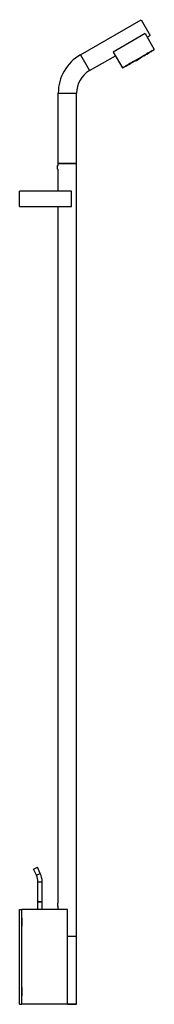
# Model space of a CAD drawing. Header units: millimetres. Extents: x 88.98 to 89.17, y 26.81 to 28.21.
import ezdxf

# ---------------------------------------------------------------- set-up
doc = ezdxf.new("R2010")
doc.units = ezdxf.units.MM
doc.layers.add('SANINDUSA', color=3, linetype='Continuous')

msp = doc.modelspace()

# ---------------------------------------------------------------- linework, layer by layer
at = {"layer": 'SANINDUSA'}
for p, q in [((89.0655, 28.1618), (89.1521, 28.2118)), ((89.1521, 28.2118), (89.1651, 28.1893)), ((89.1578, 28.192), (89.1123, 28.1658)), ((89.1578, 28.192), (89.1708, 28.1695)), ((89.1608, 28.1868), (89.1651, 28.1893)), ((89.0655, 28.1618), (89.0785, 28.1393)), ((89.1123, 28.1658), (89.1253, 28.1432)), ((89.1253, 28.1432), (89.1708, 28.1695)), ((89.1579, 28.162), (89.1557, 28.1608)), ((89.158, 28.1618), (89.1559, 28.1605)), ((89.1559, 28.1606), (89.158, 28.1618)), ((89.1559, 28.1605), (89.1581, 28.1618)), ((89.158, 28.1618), (89.1559, 28.1605)), ((89.1579, 28.162), (89.158, 28.1618)), ((89.158, 28.1618), (89.1581, 28.1618)), ((89.158, 28.1618), (89.158, 28.1618)), ((89.1587, 28.1622), (89.1586, 28.1624)), ((89.1594, 28.1629), (89.1595, 28.1627)), ((89.1622, 28.1645), (89.1601, 28.1633)), ((89.1602, 28.1631), (89.1601, 28.1633)), ((89.1624, 28.1643), (89.1602, 28.163)), ((89.1602, 28.1631), (89.1623, 28.1643)), ((89.1624, 28.1643), (89.1602, 28.163)), ((89.1602, 28.163), (89.1624, 28.1643)), ((89.1602, 28.163), (89.1602, 28.163)), ((89.1602, 28.163), (89.1602, 28.163)), ((89.1622, 28.1645), (89.1623, 28.1643)), ((89.1624, 28.1643), (89.1624, 28.1643)), ((89.1624, 28.1643), (89.1624, 28.1643)), ((89.163, 28.1647), (89.1629, 28.1649)), ((89.1637, 28.1654), (89.1639, 28.1652)), ((89.1666, 28.167), (89.1644, 28.1658)), ((89.1645, 28.1656), (89.1644, 28.1658)), ((89.1667, 28.1668), (89.1645, 28.1655)), ((89.1645, 28.1656), (89.1667, 28.1668)), ((89.1667, 28.1668), (89.1645, 28.1655)), ((89.1645, 28.1655), (89.1667, 28.1668)), ((89.1645, 28.1655), (89.1645, 28.1655)), ((89.1645, 28.1655), (89.1645, 28.1655)), ((89.1666, 28.167), (89.1667, 28.1668)), ((89.1667, 28.1668), (89.1667, 28.1668)), ((89.1667, 28.1668), (89.1667, 28.1668)), ((89.1673, 28.1672), (89.1672, 28.1674)), ((89.0785, 28.1393), (89.1153, 28.1606)), ((89.1331, 28.1475), (89.133, 28.1477)), ((89.1339, 28.1482), (89.134, 28.148)), ((89.1367, 28.1498), (89.1345, 28.1485)), ((89.1346, 28.1483), (89.1345, 28.1485)), ((89.1346, 28.1483), (89.1368, 28.1496)), ((89.1368, 28.1495), (89.1347, 28.1483)), ((89.1368, 28.1495), (89.1347, 28.1483)), ((89.1347, 28.1483), (89.1368, 28.1495)), ((89.1347, 28.1483), (89.1347, 28.1483)), ((89.1347, 28.1483), (89.1347, 28.1483)), ((89.1367, 28.1498), (89.1368, 28.1496)), ((89.1368, 28.1495), (89.1368, 28.1495)), ((89.1368, 28.1495), (89.1368, 28.1495)), ((89.1374, 28.15), (89.1373, 28.1502)), ((89.1382, 28.1507), (89.1383, 28.1505)), ((89.141, 28.1523), (89.1389, 28.151)), ((89.139, 28.1508), (89.1389, 28.151)), ((89.139, 28.1508), (89.1411, 28.1521)), ((89.1412, 28.152), (89.139, 28.1508)), ((89.1412, 28.152), (89.139, 28.1508)), ((89.139, 28.1508), (89.1412, 28.152)), ((89.139, 28.1508), (89.139, 28.1508)), ((89.139, 28.1508), (89.139, 28.1508)), ((89.141, 28.1523), (89.1411, 28.1521)), ((89.1412, 28.152), (89.1412, 28.152)), ((89.1412, 28.152), (89.1412, 28.152)), ((89.1418, 28.1525), (89.1417, 28.1527)), ((89.1526, 28.1578), (89.1452, 28.1535)), ((89.1551, 28.1604), (89.1552, 28.1602)), ((89.1559, 28.1606), (89.1557, 28.1608)), ((89.1559, 28.1605), (89.1559, 28.1605)), ((89.1559, 28.1605), (89.1559, 28.1605)), ((89.1295, 28.1457), (89.1297, 28.1455)), ((89.1324, 28.1473), (89.1302, 28.146)), ((89.1303, 28.1458), (89.1302, 28.146)), ((89.1303, 28.1458), (89.1325, 28.1471)), ((89.1325, 28.147), (89.1303, 28.1458)), ((89.1325, 28.147), (89.1303, 28.1458)), ((89.1303, 28.1458), (89.1325, 28.147)), ((89.1303, 28.1458), (89.1303, 28.1458)), ((89.1303, 28.1458), (89.1303, 28.1458)), ((89.1324, 28.1473), (89.1325, 28.1471)), ((89.1325, 28.147), (89.1325, 28.147)), ((89.1325, 28.147), (89.1325, 28.147)), ((89.034, 28.0073), (89.034, 28.1073)), ((89.034, 28.1073), (89.06, 28.1073)), ((89.06, 28.0073), (89.06, 28.1073)), ((89.034, 28.0043), (89.034, 28.0073)), ((89.034, 28.0073), (89.06, 28.0073)), ((89.06, 28.0073), (89.034, 28.0073)), ((89.06, 26.9073), (89.06, 28.0073)), ((89.0328, 28.0038), (89.0331, 28.0043)), ((89.0328, 28.0018), (89.0328, 28.0038)), ((89.0328, 27.9998), (89.0328, 28.0018)), ((89.0328, 27.9998), (89.0331, 27.9993)), ((89.0331, 28.0043), (89.034, 28.0043)), ((89.0331, 28.0018), (89.0331, 28.0043)), ((89.0331, 27.9993), (89.0331, 28.0018)), ((89.0331, 27.9993), (89.034, 27.9993)), ((89.034, 27.9678), (89.034, 27.9993)), ((88.979, 27.9458), (88.979, 27.9678)), ((89.053, 27.9678), (88.979, 27.9678)), ((89.053, 27.9458), (89.053, 27.9678)), ((88.979, 27.9458), (89.053, 27.9458)), ((89.034, 26.9548), (89.034, 27.9458)), ((88.9989, 27.0032), (89.0043, 27.0058)), ((89.003, 26.9945), (88.9989, 27.0032)), ((89.0084, 26.9971), (89.0043, 27.0058)), ((89.003, 26.9945), (89.0084, 26.9971)), ((89.005, 26.9568), (89.005, 26.9852)), ((89.005, 26.9852), (89.011, 26.9852)), ((89.011, 26.9568), (89.011, 26.9852)), ((89.011, 26.9568), (89.005, 26.9568)), ((89.005, 26.9458), (89.005, 26.9568)), ((89.005, 26.9568), (89.011, 26.9568)), ((89.011, 26.9458), (89.011, 26.9568)), ((88.979, 26.9458), (88.982, 26.9458)), ((88.979, 26.8108), (88.979, 26.9458)), ((89.047, 26.9458), (88.982, 26.9458)), ((88.982, 26.8108), (88.982, 26.9458)), ((89.0333, 26.9543), (89.0335, 26.9548)), ((89.0333, 26.9523), (89.0333, 26.9543)), ((89.0333, 26.9503), (89.0333, 26.9523)), ((89.0333, 26.9503), (89.0335, 26.9498)), ((89.0335, 26.9548), (89.034, 26.9548)), ((89.0335, 26.9523), (89.0335, 26.9548)), ((89.0335, 26.9498), (89.0335, 26.9523)), ((89.0335, 26.9498), (89.034, 26.9498)), ((89.034, 26.9458), (89.034, 26.9498)), ((89.047, 26.8108), (89.047, 26.9458)), ((88.982, 26.9336), (88.9821, 26.9336)), ((88.9823, 26.9335), (88.9821, 26.9336)), ((88.9821, 26.9219), (88.9821, 26.9336)), ((88.9823, 26.9335), (88.9823, 26.922)), ((88.982, 26.922), (88.9821, 26.9219)), ((88.9823, 26.922), (88.9821, 26.9219)), ((89.06, 26.9073), (89.047, 26.9073)), ((89.06, 26.9071), (89.047, 26.9071)), ((89.06, 26.811), (89.06, 26.9071)), ((88.982, 26.8346), (88.9821, 26.8346)), ((88.9823, 26.8345), (88.9821, 26.8346)), ((88.9821, 26.8229), (88.9821, 26.8346)), ((88.9823, 26.8345), (88.9823, 26.823)), ((88.982, 26.823), (88.9821, 26.8229)), ((88.9823, 26.823), (88.9821, 26.8229)), ((88.979, 26.8108), (88.982, 26.8108)), ((89.047, 26.8108), (88.982, 26.8108)), ((89.047, 26.811), (89.06, 26.811)), ((89.0598, 26.8108), (89.047, 26.8108))]:
    msp.add_line(p, q, dxfattribs=at)
for centre, radius, start, end in [((89.097, 28.1073), 0.063, 120, 180), ((89.1573, 28.1636), 0.00195, 293.8547, 316.126), ((89.1591, 28.1646), 0.00195, 283.8618, 306.1575), ((89.1616, 28.1661), 0.00195, 293.8425, 316.1382), ((89.1634, 28.1671), 0.00195, 283.8618, 306.1575), ((89.1659, 28.1686), 0.00195, 293.8547, 316.126), ((89.1317, 28.1488), 0.00195, 293.8425, 316.1382), ((89.1335, 28.1499), 0.00195, 283.874, 306.1453), ((89.136, 28.1513), 0.00195, 293.8547, 316.126), ((89.1378, 28.1524), 0.00195, 283.8696, 306.1497), ((89.1404, 28.1538), 0.00195, 293.8425, 316.1382), ((89.1447, 28.1544), 0.001, 210, 300), ((89.1521, 28.1587), 0.001, 300, 30), ((89.1547, 28.1621), 0.00195, 283.874, 306.1453), ((89.097, 28.1073), 0.037, 120, 180), ((89.1292, 28.1474), 0.00195, 283.8696, 306.1497), ((88.983, 26.9852), 0.022, 0, 25), ((88.983, 26.9852), 0.028, 0, 25), ((89.0598, 26.9071), 0.0002, 0, 90), ((89.0598, 26.811), 0.00025, 270, 0)]:
    msp.add_arc(centre, radius, start, end, dxfattribs=at)
for centre, start_param, end_param in [((89.1585, 28.1624), 4.712389, 6.215206), ((89.1594, 28.1629), 3.209572, 4.712389), ((89.1629, 28.1649), 4.712389, 6.215206), ((89.1637, 28.1654), 3.209572, 4.712389), ((89.1672, 28.1674), 4.712389, 6.215206), ((89.133, 28.1477), 4.712389, 6.215206), ((89.1339, 28.1482), 3.209572, 4.712389), ((89.1373, 28.1502), 4.712389, 6.215206), ((89.1382, 28.1507), 3.209572, 4.712389), ((89.1417, 28.1527), 4.712389, 6.215206), ((89.1551, 28.1604), 3.209572, 4.712389), ((89.1295, 28.1457), 3.209572, 4.712389)]:
    msp.add_ellipse(centre, major_axis=(0.000217, 0.000125), ratio=0.994118, start_param=start_param, end_param=end_param, dxfattribs=at)
for points, knots in [([(89.1588, 28.1625), (89.1588, 28.1625), (89.1588, 28.1625), (89.1588, 28.1625), (89.1588, 28.1624), (89.1588, 28.1624), (89.1588, 28.1624), (89.1588, 28.1624), (89.1588, 28.1623), (89.1588, 28.1623), (89.1588, 28.1623), (89.1587, 28.1623), (89.1587, 28.1623), (89.1587, 28.1622), (89.1587, 28.1622), (89.1587, 28.1622), (89.1587, 28.1622), (89.1586, 28.1622), (89.1586, 28.1621), (89.1586, 28.1621), (89.1585, 28.1621), (89.1585, 28.162), (89.1584, 28.162), (89.1584, 28.162), (89.1584, 28.162), (89.1583, 28.1619), (89.1583, 28.1619), (89.1582, 28.1619), (89.1582, 28.1618), (89.1581, 28.1618), (89.158, 28.1618)], [0.017675, 0.017675, 0.03076, 0.06152, 0.09228, 0.122295, 0.15231, 0.182325, 0.212332, 0.24234, 0.272347, 0.301729, 0.331111, 0.360494, 0.394702, 0.42891, 0.463118, 0.533521, 0.603924, 0.674327, 0.742263, 0.810199, 0.878136, 0.940674, 1.003212, 1.065751, 1.128289, 1.190828, 1.250456, 1.310085, 1.369713, 1.429342, 1.429342]), ([(89.1588, 28.1625), (89.1588, 28.1625), (89.1588, 28.1625), (89.1588, 28.1625), (89.1588, 28.1624), (89.1588, 28.1624), (89.1588, 28.1624), (89.1588, 28.1624), (89.1588, 28.1623), (89.1588, 28.1623), (89.1588, 28.1623), (89.1588, 28.1623), (89.1587, 28.1622), (89.1587, 28.1622), (89.1587, 28.1622), (89.1587, 28.1622), (89.1587, 28.1622), (89.1587, 28.1622), (89.1586, 28.1621), (89.1586, 28.1621), (89.1586, 28.1621), (89.1585, 28.1621), (89.1585, 28.162), (89.1584, 28.162), (89.1584, 28.162), (89.1583, 28.1619), (89.1583, 28.1619), (89.1582, 28.1619), (89.1582, 28.1619), (89.1581, 28.1618), (89.1581, 28.1618), (89.1581, 28.1618)], [0.007495, 0.007495, 0.030394, 0.060788, 0.091182, 0.120854, 0.150526, 0.180198, 0.20982, 0.239442, 0.269064, 0.297746, 0.326428, 0.355109, 0.387346, 0.419583, 0.45182, 0.514914, 0.578008, 0.641101, 0.707538, 0.773975, 0.840412, 0.905575, 0.970737, 1.0359, 1.101063, 1.166226, 1.218937, 1.271648, 1.324358, 1.377069, 1.42978, 1.42978]), ([(89.1602, 28.163), (89.1602, 28.163), (89.1601, 28.163), (89.1601, 28.163), (89.16, 28.1629), (89.16, 28.1629), (89.1599, 28.1629), (89.1599, 28.1629), (89.1598, 28.1628), (89.1598, 28.1628), (89.1598, 28.1628), (89.1597, 28.1628), (89.1597, 28.1628), (89.1597, 28.1627), (89.1596, 28.1627), (89.1596, 28.1627), (89.1596, 28.1627), (89.1595, 28.1627), (89.1595, 28.1627), (89.1594, 28.1627), (89.1594, 28.1627), (89.1594, 28.1627), (89.1593, 28.1627), (89.1593, 28.1627), (89.1593, 28.1627), (89.1593, 28.1627), (89.1592, 28.1627), (89.1592, 28.1628), (89.1592, 28.1628), (89.1592, 28.1628)], [0, 0, 0.050602, 0.101204, 0.151807, 0.202409, 0.253011, 0.31545, 0.37789, 0.440329, 0.502768, 0.554783, 0.606799, 0.658815, 0.71083, 0.762846, 0.812872, 0.862898, 0.912925, 1.017038, 1.121151, 1.15297, 1.18479, 1.216609, 1.246477, 1.276344, 1.306212, 1.336038, 1.365864, 1.39569, 1.411384, 1.411384]), ([(89.1602, 28.163), (89.1602, 28.163), (89.1601, 28.163), (89.1601, 28.163), (89.16, 28.1629), (89.16, 28.1629), (89.1599, 28.1629), (89.1599, 28.1628), (89.1599, 28.1628), (89.1598, 28.1628), (89.1598, 28.1628), (89.1597, 28.1628), (89.1597, 28.1627), (89.1597, 28.1627), (89.1596, 28.1627), (89.1596, 28.1627), (89.1596, 28.1627), (89.1595, 28.1627), (89.1594, 28.1627), (89.1594, 28.1627), (89.1594, 28.1627), (89.1594, 28.1627), (89.1593, 28.1627), (89.1593, 28.1627), (89.1593, 28.1627), (89.1593, 28.1627), (89.1592, 28.1627), (89.1592, 28.1628), (89.1592, 28.1628), (89.1592, 28.1628)], [0, 0, 0.050437, 0.100875, 0.151312, 0.201749, 0.252187, 0.314409, 0.376632, 0.438854, 0.501077, 0.552822, 0.604568, 0.656314, 0.708059, 0.759805, 0.833915, 0.908025, 1.01244, 1.116855, 1.147926, 1.178996, 1.210067, 1.239152, 1.268237, 1.297322, 1.326616, 1.35591, 1.385204, 1.407622, 1.422541, 1.422541]), ([(89.1631, 28.165), (89.1631, 28.165), (89.1631, 28.165), (89.1631, 28.165), (89.1631, 28.1649), (89.1631, 28.1649), (89.1631, 28.1649), (89.1631, 28.1649), (89.1631, 28.1648), (89.1631, 28.1648), (89.1631, 28.1648), (89.1631, 28.1648), (89.1631, 28.1648), (89.1631, 28.1647), (89.163, 28.1647), (89.163, 28.1647), (89.163, 28.1647), (89.163, 28.1647), (89.1629, 28.1646), (89.1629, 28.1646), (89.1629, 28.1646), (89.1628, 28.1645), (89.1628, 28.1645), (89.1627, 28.1645), (89.1627, 28.1645), (89.1626, 28.1644), (89.1626, 28.1644), (89.1625, 28.1644), (89.1625, 28.1643), (89.1624, 28.1643), (89.1624, 28.1643)], [0.017675, 0.017675, 0.03076, 0.06152, 0.09228, 0.122295, 0.15231, 0.182325, 0.212332, 0.24234, 0.272347, 0.301729, 0.331112, 0.360494, 0.394702, 0.42891, 0.463118, 0.533521, 0.603924, 0.674327, 0.742263, 0.8102, 0.878136, 0.940674, 1.003213, 1.065751, 1.128289, 1.190828, 1.250456, 1.310085, 1.369713, 1.429342, 1.429342]), ([(89.1631, 28.165), (89.1631, 28.165), (89.1631, 28.165), (89.1631, 28.165), (89.1631, 28.1649), (89.1631, 28.1649), (89.1631, 28.1649), (89.1631, 28.1649), (89.1631, 28.1648), (89.1631, 28.1648), (89.1631, 28.1648), (89.1631, 28.1648), (89.1631, 28.1647), (89.1631, 28.1647), (89.163, 28.1647), (89.163, 28.1647), (89.163, 28.1647), (89.163, 28.1647), (89.163, 28.1646), (89.1629, 28.1646), (89.1629, 28.1646), (89.1628, 28.1646), (89.1628, 28.1645), (89.1628, 28.1645), (89.1627, 28.1645), (89.1627, 28.1644), (89.1626, 28.1644), (89.1626, 28.1644), (89.1625, 28.1644), (89.1625, 28.1643), (89.1624, 28.1643), (89.1624, 28.1643)], [0.007495, 0.007495, 0.030394, 0.060788, 0.091182, 0.120854, 0.150526, 0.180198, 0.20982, 0.239442, 0.269064, 0.297746, 0.326428, 0.355109, 0.387346, 0.419583, 0.45182, 0.514914, 0.578008, 0.641101, 0.707538, 0.773975, 0.840412, 0.905575, 0.970737, 1.0359, 1.101063, 1.166226, 1.218937, 1.271648, 1.324358, 1.377069, 1.42978, 1.42978]), ([(89.1645, 28.1655), (89.1645, 28.1655), (89.1645, 28.1655), (89.1644, 28.1655), (89.1644, 28.1654), (89.1643, 28.1654), (89.1643, 28.1654), (89.1642, 28.1654), (89.1642, 28.1653), (89.1641, 28.1653), (89.1641, 28.1653), (89.1641, 28.1653), (89.164, 28.1653), (89.164, 28.1652), (89.164, 28.1652), (89.1639, 28.1652), (89.1639, 28.1652), (89.1639, 28.1652), (89.1638, 28.1652), (89.1638, 28.1652), (89.1637, 28.1652), (89.1637, 28.1652), (89.1637, 28.1652), (89.1636, 28.1652), (89.1636, 28.1652), (89.1636, 28.1652), (89.1636, 28.1652), (89.1636, 28.1653), (89.1635, 28.1653), (89.1635, 28.1653)], [0, 0, 0.050602, 0.101204, 0.151807, 0.202409, 0.253011, 0.31545, 0.37789, 0.440329, 0.502768, 0.554783, 0.606799, 0.658815, 0.71083, 0.762846, 0.812872, 0.862898, 0.912925, 1.017038, 1.121151, 1.15297, 1.18479, 1.216609, 1.246477, 1.276344, 1.306212, 1.336038, 1.365864, 1.39569, 1.411384, 1.411384]), ([(89.1645, 28.1655), (89.1645, 28.1655), (89.1645, 28.1655), (89.1644, 28.1655), (89.1644, 28.1654), (89.1643, 28.1654), (89.1643, 28.1654), (89.1642, 28.1653), (89.1642, 28.1653), (89.1641, 28.1653), (89.1641, 28.1653), (89.1641, 28.1653), (89.164, 28.1652), (89.164, 28.1652), (89.164, 28.1652), (89.1639, 28.1652), (89.1639, 28.1652), (89.1638, 28.1652), (89.1638, 28.1652), (89.1637, 28.1652), (89.1637, 28.1652), (89.1637, 28.1652), (89.1637, 28.1652), (89.1636, 28.1652), (89.1636, 28.1652), (89.1636, 28.1652), (89.1636, 28.1652), (89.1636, 28.1653), (89.1635, 28.1653), (89.1635, 28.1653)], [0, 0, 0.050437, 0.100875, 0.151312, 0.201749, 0.252187, 0.314409, 0.376632, 0.438854, 0.501077, 0.552822, 0.604568, 0.656314, 0.708059, 0.759805, 0.833915, 0.908025, 1.01244, 1.116855, 1.147926, 1.178996, 1.210067, 1.239152, 1.268237, 1.297322, 1.326616, 1.35591, 1.385204, 1.407622, 1.422541, 1.422541]), ([(89.1674, 28.1675), (89.1674, 28.1675), (89.1674, 28.1675), (89.1674, 28.1675), (89.1675, 28.1674), (89.1675, 28.1674), (89.1675, 28.1674), (89.1674, 28.1674), (89.1674, 28.1673), (89.1674, 28.1673), (89.1674, 28.1673), (89.1674, 28.1673), (89.1674, 28.1673), (89.1674, 28.1672), (89.1674, 28.1672), (89.1674, 28.1672), (89.1673, 28.1672), (89.1673, 28.1672), (89.1673, 28.1671), (89.1672, 28.1671), (89.1672, 28.1671), (89.1671, 28.167), (89.1671, 28.167), (89.1671, 28.167), (89.167, 28.167), (89.167, 28.1669), (89.1669, 28.1669), (89.1669, 28.1669), (89.1668, 28.1668), (89.1668, 28.1668), (89.1667, 28.1668)], [0.017675, 0.017675, 0.03076, 0.06152, 0.09228, 0.122295, 0.15231, 0.182325, 0.212332, 0.24234, 0.272347, 0.301729, 0.331111, 0.360494, 0.394702, 0.42891, 0.463118, 0.533521, 0.603924, 0.674327, 0.742263, 0.810199, 0.878136, 0.940674, 1.003212, 1.065751, 1.128289, 1.190828, 1.250456, 1.310085, 1.369713, 1.429342, 1.429342]), ([(89.1674, 28.1675), (89.1674, 28.1675), (89.1674, 28.1675), (89.1675, 28.1675), (89.1675, 28.1674), (89.1675, 28.1674), (89.1675, 28.1674), (89.1675, 28.1674), (89.1674, 28.1673), (89.1674, 28.1673), (89.1674, 28.1673), (89.1674, 28.1673), (89.1674, 28.1672), (89.1674, 28.1672), (89.1674, 28.1672), (89.1674, 28.1672), (89.1673, 28.1672), (89.1673, 28.1672), (89.1673, 28.1671), (89.1672, 28.1671), (89.1672, 28.1671), (89.1672, 28.1671), (89.1671, 28.167), (89.1671, 28.167), (89.167, 28.167), (89.167, 28.1669), (89.1669, 28.1669), (89.1669, 28.1669), (89.1668, 28.1669), (89.1668, 28.1668), (89.1668, 28.1668), (89.1667, 28.1668)], [0.007495, 0.007495, 0.030394, 0.060788, 0.091182, 0.120854, 0.150526, 0.180198, 0.20982, 0.239442, 0.269064, 0.297746, 0.326427, 0.355109, 0.387346, 0.419583, 0.45182, 0.514914, 0.578008, 0.641101, 0.707538, 0.773975, 0.840412, 0.905574, 0.970737, 1.0359, 1.101063, 1.166226, 1.218937, 1.271648, 1.324358, 1.377069, 1.42978, 1.42978]), ([(89.1332, 28.1478), (89.1332, 28.1478), (89.1332, 28.1477), (89.1332, 28.1477), (89.1332, 28.1477), (89.1332, 28.1477), (89.1332, 28.1476), (89.1332, 28.1476), (89.1332, 28.1476), (89.1332, 28.1476), (89.1332, 28.1475), (89.1332, 28.1475), (89.1332, 28.1475), (89.1332, 28.1475), (89.1332, 28.1475), (89.1331, 28.1475), (89.1331, 28.1474), (89.1331, 28.1474), (89.1331, 28.1474), (89.133, 28.1474), (89.133, 28.1473), (89.1329, 28.1473), (89.1329, 28.1473), (89.1329, 28.1472), (89.1328, 28.1472), (89.1328, 28.1472), (89.1327, 28.1472), (89.1327, 28.1471), (89.1326, 28.1471), (89.1326, 28.1471), (89.1325, 28.147)], [0.017675, 0.017675, 0.03076, 0.06152, 0.09228, 0.122295, 0.15231, 0.182325, 0.212332, 0.24234, 0.272347, 0.301729, 0.331112, 0.360494, 0.394702, 0.42891, 0.463118, 0.533521, 0.603924, 0.674327, 0.742263, 0.8102, 0.878136, 0.940674, 1.003213, 1.065751, 1.128289, 1.190828, 1.250456, 1.310085, 1.369713, 1.429342, 1.429342]), ([(89.1332, 28.1478), (89.1332, 28.1478), (89.1332, 28.1477), (89.1332, 28.1477), (89.1332, 28.1477), (89.1332, 28.1477), (89.1332, 28.1476), (89.1332, 28.1476), (89.1332, 28.1476), (89.1332, 28.1476), (89.1332, 28.1475), (89.1332, 28.1475), (89.1332, 28.1475), (89.1332, 28.1475), (89.1332, 28.1475), (89.1332, 28.1475), (89.1331, 28.1474), (89.1331, 28.1474), (89.1331, 28.1474), (89.133, 28.1474), (89.133, 28.1473), (89.133, 28.1473), (89.1329, 28.1473), (89.1329, 28.1473), (89.1328, 28.1472), (89.1328, 28.1472), (89.1327, 28.1472), (89.1327, 28.1471), (89.1326, 28.1471), (89.1326, 28.1471), (89.1326, 28.1471), (89.1325, 28.147)], [0.007495, 0.007495, 0.030394, 0.060788, 0.091182, 0.120854, 0.150526, 0.180198, 0.20982, 0.239442, 0.269064, 0.297746, 0.326428, 0.355109, 0.387346, 0.419583, 0.45182, 0.514914, 0.578008, 0.641101, 0.707538, 0.773975, 0.840412, 0.905575, 0.970737, 1.0359, 1.101063, 1.166226, 1.218937, 1.271648, 1.324358, 1.377069, 1.42978, 1.42978]), ([(89.1347, 28.1483), (89.1346, 28.1483), (89.1346, 28.1482), (89.1345, 28.1482), (89.1345, 28.1482), (89.1344, 28.1482), (89.1344, 28.1481), (89.1343, 28.1481), (89.1343, 28.1481), (89.1343, 28.1481), (89.1342, 28.148), (89.1342, 28.148), (89.1341, 28.148), (89.1341, 28.148), (89.1341, 28.148), (89.1341, 28.148), (89.134, 28.148), (89.134, 28.1479), (89.1339, 28.1479), (89.1339, 28.1479), (89.1339, 28.1479), (89.1338, 28.1479), (89.1338, 28.1479), (89.1338, 28.1479), (89.1337, 28.148), (89.1337, 28.148), (89.1337, 28.148), (89.1337, 28.148), (89.1337, 28.148), (89.1337, 28.148)], [0, 0, 0.050602, 0.101204, 0.151807, 0.202409, 0.253011, 0.31545, 0.377889, 0.440328, 0.502767, 0.554783, 0.606799, 0.658814, 0.71083, 0.762846, 0.812872, 0.862898, 0.912924, 1.017037, 1.121151, 1.15297, 1.184789, 1.216609, 1.246476, 1.276344, 1.306211, 1.336038, 1.365864, 1.39569, 1.411384, 1.411384]), ([(89.1347, 28.1483), (89.1346, 28.1483), (89.1346, 28.1482), (89.1345, 28.1482), (89.1345, 28.1482), (89.1345, 28.1482), (89.1344, 28.1481), (89.1344, 28.1481), (89.1343, 28.1481), (89.1343, 28.148), (89.1342, 28.148), (89.1342, 28.148), (89.1342, 28.148), (89.1341, 28.148), (89.1341, 28.148), (89.134, 28.148), (89.134, 28.1479), (89.134, 28.1479), (89.1339, 28.1479), (89.1339, 28.1479), (89.1338, 28.1479), (89.1338, 28.1479), (89.1338, 28.1479), (89.1338, 28.1479), (89.1337, 28.148), (89.1337, 28.148), (89.1337, 28.148), (89.1337, 28.148), (89.1337, 28.148), (89.1337, 28.148)], [0, 0, 0.050437, 0.100875, 0.151312, 0.201749, 0.252186, 0.314409, 0.376631, 0.438854, 0.501076, 0.552822, 0.604568, 0.656313, 0.708059, 0.759805, 0.833915, 0.908025, 1.01244, 1.116854, 1.147925, 1.178996, 1.210067, 1.239152, 1.268237, 1.297321, 1.326616, 1.35591, 1.385204, 1.407622, 1.422541, 1.422541]), ([(89.1375, 28.1503), (89.1376, 28.1503), (89.1376, 28.1502), (89.1376, 28.1502), (89.1376, 28.1502), (89.1376, 28.1502), (89.1376, 28.1501), (89.1376, 28.1501), (89.1376, 28.1501), (89.1376, 28.1501), (89.1375, 28.15), (89.1375, 28.15), (89.1375, 28.15), (89.1375, 28.15), (89.1375, 28.15), (89.1375, 28.15), (89.1374, 28.1499), (89.1374, 28.1499), (89.1374, 28.1499), (89.1373, 28.1499), (89.1373, 28.1498), (89.1373, 28.1498), (89.1372, 28.1498), (89.1372, 28.1497), (89.1371, 28.1497), (89.1371, 28.1497), (89.137, 28.1497), (89.137, 28.1496), (89.1369, 28.1496), (89.1369, 28.1496), (89.1368, 28.1495)], [0.017675, 0.017675, 0.03076, 0.06152, 0.09228, 0.122295, 0.15231, 0.182325, 0.212332, 0.24234, 0.272347, 0.301729, 0.331111, 0.360494, 0.394702, 0.42891, 0.463118, 0.533521, 0.603924, 0.674327, 0.742263, 0.810199, 0.878136, 0.940674, 1.003212, 1.065751, 1.128289, 1.190828, 1.250456, 1.310085, 1.369713, 1.429342, 1.429342]), ([(89.1375, 28.1503), (89.1376, 28.1503), (89.1376, 28.1502), (89.1376, 28.1502), (89.1376, 28.1502), (89.1376, 28.1502), (89.1376, 28.1501), (89.1376, 28.1501), (89.1376, 28.1501), (89.1376, 28.1501), (89.1375, 28.15), (89.1375, 28.15), (89.1375, 28.15), (89.1375, 28.15), (89.1375, 28.15), (89.1375, 28.15), (89.1375, 28.1499), (89.1374, 28.1499), (89.1374, 28.1499), (89.1374, 28.1499), (89.1373, 28.1498), (89.1373, 28.1498), (89.1373, 28.1498), (89.1372, 28.1498), (89.1372, 28.1497), (89.1371, 28.1497), (89.1371, 28.1497), (89.137, 28.1496), (89.137, 28.1496), (89.1369, 28.1496), (89.1369, 28.1496), (89.1368, 28.1495)], [0.007495, 0.007495, 0.030394, 0.060788, 0.091182, 0.120854, 0.150526, 0.180198, 0.20982, 0.239442, 0.269064, 0.297746, 0.326427, 0.355109, 0.387346, 0.419583, 0.45182, 0.514914, 0.578008, 0.641101, 0.707538, 0.773975, 0.840412, 0.905574, 0.970737, 1.0359, 1.101063, 1.166226, 1.218937, 1.271648, 1.324358, 1.377069, 1.42978, 1.42978]), ([(89.139, 28.1508), (89.139, 28.1508), (89.1389, 28.1507), (89.1389, 28.1507), (89.1388, 28.1507), (89.1388, 28.1507), (89.1387, 28.1506), (89.1387, 28.1506), (89.1386, 28.1506), (89.1386, 28.1506), (89.1385, 28.1505), (89.1385, 28.1505), (89.1385, 28.1505), (89.1384, 28.1505), (89.1384, 28.1505), (89.1384, 28.1505), (89.1384, 28.1505), (89.1383, 28.1504), (89.1383, 28.1504), (89.1382, 28.1504), (89.1382, 28.1504), (89.1382, 28.1504), (89.1381, 28.1504), (89.1381, 28.1504), (89.1381, 28.1505), (89.1381, 28.1505), (89.138, 28.1505), (89.138, 28.1505), (89.138, 28.1505), (89.138, 28.1505)], [0, 0, 0.050602, 0.101204, 0.151807, 0.202409, 0.253011, 0.31545, 0.377889, 0.440328, 0.502767, 0.554783, 0.606799, 0.658814, 0.71083, 0.762846, 0.812872, 0.862898, 0.912924, 1.017037, 1.121151, 1.15297, 1.184789, 1.216609, 1.246476, 1.276344, 1.306211, 1.336038, 1.365864, 1.39569, 1.411384, 1.411384]), ([(89.139, 28.1508), (89.139, 28.1508), (89.1389, 28.1507), (89.1389, 28.1507), (89.1388, 28.1507), (89.1388, 28.1507), (89.1387, 28.1506), (89.1387, 28.1506), (89.1386, 28.1506), (89.1386, 28.1505), (89.1386, 28.1505), (89.1385, 28.1505), (89.1385, 28.1505), (89.1385, 28.1505), (89.1384, 28.1505), (89.1384, 28.1505), (89.1383, 28.1504), (89.1383, 28.1504), (89.1382, 28.1504), (89.1382, 28.1504), (89.1382, 28.1504), (89.1381, 28.1504), (89.1381, 28.1504), (89.1381, 28.1504), (89.1381, 28.1505), (89.138, 28.1505), (89.138, 28.1505), (89.138, 28.1505), (89.138, 28.1505), (89.138, 28.1505)], [0, 0, 0.050437, 0.100875, 0.151312, 0.201749, 0.252187, 0.314409, 0.376632, 0.438854, 0.501077, 0.552822, 0.604568, 0.656314, 0.708059, 0.759805, 0.833915, 0.908025, 1.01244, 1.116855, 1.147926, 1.178996, 1.210067, 1.239152, 1.268237, 1.297322, 1.326616, 1.35591, 1.385204, 1.407622, 1.422541, 1.422541]), ([(89.1419, 28.1528), (89.1419, 28.1528), (89.1419, 28.1527), (89.1419, 28.1527), (89.1419, 28.1527), (89.1419, 28.1527), (89.1419, 28.1526), (89.1419, 28.1526), (89.1419, 28.1526), (89.1419, 28.1526), (89.1419, 28.1525), (89.1419, 28.1525), (89.1418, 28.1525), (89.1418, 28.1525), (89.1418, 28.1525), (89.1418, 28.1525), (89.1418, 28.1524), (89.1417, 28.1524), (89.1417, 28.1524), (89.1417, 28.1524), (89.1416, 28.1523), (89.1416, 28.1523), (89.1416, 28.1523), (89.1415, 28.1522), (89.1415, 28.1522), (89.1414, 28.1522), (89.1414, 28.1522), (89.1413, 28.1521), (89.1413, 28.1521), (89.1412, 28.1521), (89.1412, 28.152)], [0.017675, 0.017675, 0.03076, 0.06152, 0.09228, 0.122295, 0.15231, 0.182325, 0.212332, 0.24234, 0.272347, 0.301729, 0.331112, 0.360494, 0.394702, 0.42891, 0.463118, 0.533521, 0.603924, 0.674327, 0.742263, 0.8102, 0.878136, 0.940674, 1.003213, 1.065751, 1.128289, 1.190828, 1.250456, 1.310085, 1.369713, 1.429342, 1.429342]), ([(89.1419, 28.1528), (89.1419, 28.1528), (89.1419, 28.1527), (89.1419, 28.1527), (89.1419, 28.1527), (89.1419, 28.1527), (89.1419, 28.1526), (89.1419, 28.1526), (89.1419, 28.1526), (89.1419, 28.1526), (89.1419, 28.1525), (89.1419, 28.1525), (89.1419, 28.1525), (89.1418, 28.1525), (89.1418, 28.1525), (89.1418, 28.1525), (89.1418, 28.1524), (89.1418, 28.1524), (89.1417, 28.1524), (89.1417, 28.1524), (89.1417, 28.1523), (89.1416, 28.1523), (89.1416, 28.1523), (89.1415, 28.1523), (89.1415, 28.1522), (89.1414, 28.1522), (89.1414, 28.1522), (89.1413, 28.1521), (89.1413, 28.1521), (89.1413, 28.1521), (89.1412, 28.1521), (89.1412, 28.152)], [0.007495, 0.007495, 0.030394, 0.060788, 0.091182, 0.120854, 0.150526, 0.180198, 0.20982, 0.239442, 0.269064, 0.297746, 0.326428, 0.355109, 0.387346, 0.419583, 0.45182, 0.514914, 0.578008, 0.641101, 0.707538, 0.773975, 0.840412, 0.905575, 0.970737, 1.0359, 1.101063, 1.166226, 1.218937, 1.271648, 1.324358, 1.377069, 1.42978, 1.42978]), ([(89.1559, 28.1605), (89.1558, 28.1605), (89.1558, 28.1605), (89.1558, 28.1605), (89.1557, 28.1604), (89.1557, 28.1604), (89.1556, 28.1604), (89.1556, 28.1603), (89.1555, 28.1603), (89.1555, 28.1603), (89.1554, 28.1603), (89.1554, 28.1603), (89.1554, 28.1602), (89.1553, 28.1602), (89.1553, 28.1602), (89.1553, 28.1602), (89.1552, 28.1602), (89.1552, 28.1602), (89.1551, 28.1602), (89.1551, 28.1602), (89.1551, 28.1602), (89.155, 28.1602), (89.155, 28.1602), (89.155, 28.1602), (89.155, 28.1602), (89.1549, 28.1602), (89.1549, 28.1602), (89.1549, 28.1603), (89.1549, 28.1603), (89.1549, 28.1603)], [0, 0, 0.050437, 0.100875, 0.151312, 0.201749, 0.252187, 0.314409, 0.376632, 0.438854, 0.501077, 0.552822, 0.604568, 0.656314, 0.708059, 0.759805, 0.833915, 0.908025, 1.01244, 1.116855, 1.147926, 1.178996, 1.210067, 1.239152, 1.268237, 1.297322, 1.326616, 1.35591, 1.385204, 1.407622, 1.422541, 1.422541]), ([(89.1559, 28.1605), (89.1558, 28.1605), (89.1558, 28.1605), (89.1558, 28.1605), (89.1557, 28.1604), (89.1557, 28.1604), (89.1556, 28.1604), (89.1556, 28.1604), (89.1555, 28.1603), (89.1555, 28.1603), (89.1554, 28.1603), (89.1554, 28.1603), (89.1554, 28.1603), (89.1553, 28.1602), (89.1553, 28.1602), (89.1553, 28.1602), (89.1552, 28.1602), (89.1552, 28.1602), (89.1552, 28.1602), (89.1551, 28.1602), (89.1551, 28.1602), (89.155, 28.1602), (89.155, 28.1602), (89.155, 28.1602), (89.155, 28.1602), (89.1549, 28.1602), (89.1549, 28.1602), (89.1549, 28.1603), (89.1549, 28.1603), (89.1549, 28.1603)], [0, 0, 0.050602, 0.101204, 0.151807, 0.202409, 0.253011, 0.31545, 0.377889, 0.440328, 0.502767, 0.554783, 0.606799, 0.658814, 0.71083, 0.762846, 0.812872, 0.862898, 0.912924, 1.017037, 1.121151, 1.15297, 1.184789, 1.216609, 1.246476, 1.276344, 1.306211, 1.336038, 1.365864, 1.39569, 1.411384, 1.411384]), ([(89.1303, 28.1458), (89.1303, 28.1458), (89.1302, 28.1457), (89.1302, 28.1457), (89.1302, 28.1457), (89.1301, 28.1457), (89.1301, 28.1456), (89.13, 28.1456), (89.13, 28.1456), (89.1299, 28.1456), (89.1299, 28.1455), (89.1299, 28.1455), (89.1298, 28.1455), (89.1298, 28.1455), (89.1298, 28.1455), (89.1297, 28.1455), (89.1297, 28.1455), (89.1297, 28.1454), (89.1296, 28.1454), (89.1295, 28.1454), (89.1295, 28.1454), (89.1295, 28.1454), (89.1295, 28.1454), (89.1294, 28.1454), (89.1294, 28.1455), (89.1294, 28.1455), (89.1294, 28.1455), (89.1293, 28.1455), (89.1293, 28.1455), (89.1293, 28.1455)], [0, 0, 0.050602, 0.101204, 0.151807, 0.202409, 0.253011, 0.31545, 0.377889, 0.440328, 0.502767, 0.554783, 0.606799, 0.658814, 0.71083, 0.762846, 0.812872, 0.862898, 0.912924, 1.017037, 1.121151, 1.15297, 1.184789, 1.216609, 1.246476, 1.276344, 1.306211, 1.336038, 1.365864, 1.39569, 1.411384, 1.411384]), ([(89.1303, 28.1458), (89.1303, 28.1458), (89.1303, 28.1457), (89.1302, 28.1457), (89.1302, 28.1457), (89.1301, 28.1457), (89.1301, 28.1456), (89.13, 28.1456), (89.13, 28.1456), (89.1299, 28.1455), (89.1299, 28.1455), (89.1299, 28.1455), (89.1298, 28.1455), (89.1298, 28.1455), (89.1298, 28.1455), (89.1297, 28.1455), (89.1297, 28.1454), (89.1296, 28.1454), (89.1296, 28.1454), (89.1295, 28.1454), (89.1295, 28.1454), (89.1295, 28.1454), (89.1295, 28.1454), (89.1294, 28.1454), (89.1294, 28.1455), (89.1294, 28.1455), (89.1294, 28.1455), (89.1293, 28.1455), (89.1293, 28.1455), (89.1293, 28.1455)], [0, 0, 0.050437, 0.100875, 0.151312, 0.201749, 0.252186, 0.314409, 0.376631, 0.438854, 0.501076, 0.552822, 0.604568, 0.656313, 0.708059, 0.759805, 0.833915, 0.908025, 1.01244, 1.116854, 1.147925, 1.178996, 1.210067, 1.239152, 1.268237, 1.297321, 1.326616, 1.35591, 1.385204, 1.407622, 1.422541, 1.422541])]:
    msp.add_open_spline(points, degree=1, knots=knots, dxfattribs=at)

doc.saveas('drawing.dxf')
